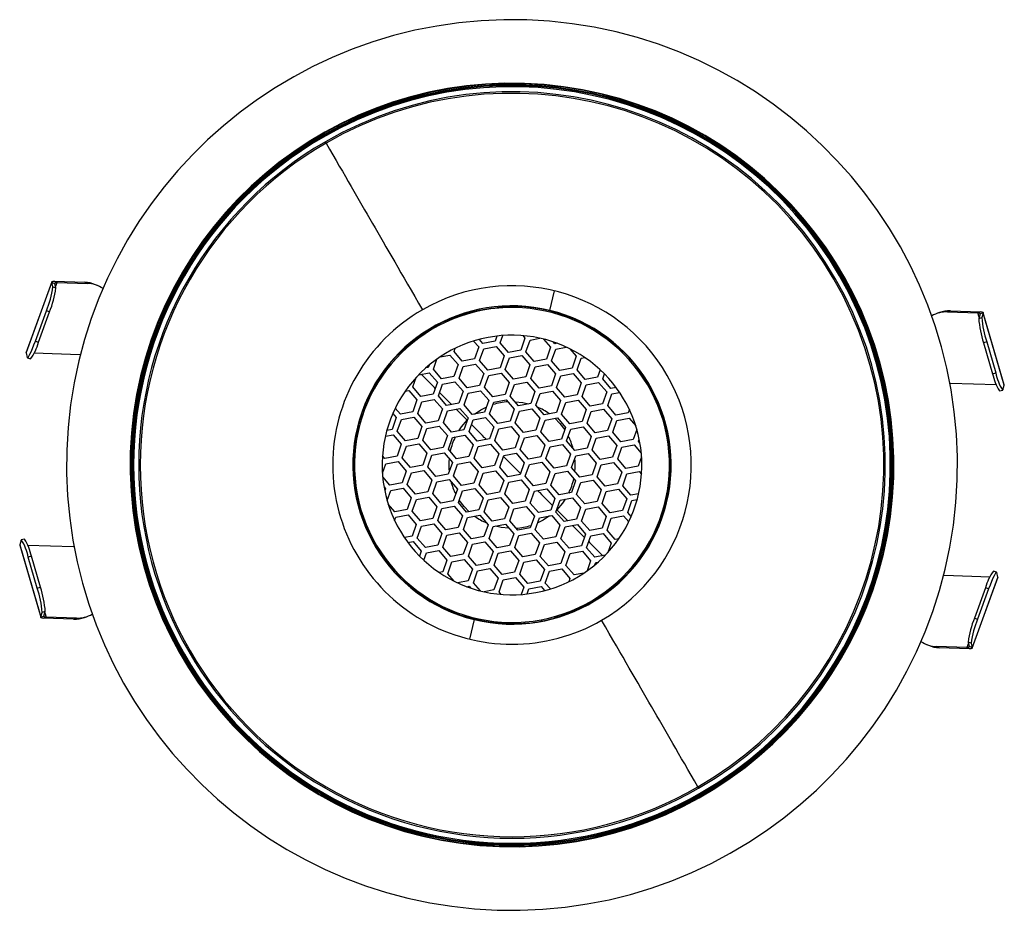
# Paper-space layout '_Inferior' of a CAD drawing. Header units: millimetres. Extents: x -45.3 to 45.3, y -41 to 41.
import ezdxf

# ---------------------------------------------------------------- set-up
doc = ezdxf.new("R2010")
doc.units = ezdxf.units.MM

psp = doc.layouts.new('_Inferior')

# ---------------------------------------------------------------- linework, layer by layer
at = {"color": 7, "linetype": 'Continuous', "lineweight": 25}
for p, q in [((1.155, 34.981), (1.16, 35.131)), ((-17.5, 30.311), (-17.413, 30.161)), ((-17.111, 29.637), (-17.18, 29.757)), ((-44.729, 10.315), (-42.357, 16.818)), ((-42.356, 16.853), (-44.727, 10.35)), ((-42.259, 16.398), (-42.357, 16.818)), ((-42.357, 16.818), (-42.075, 16.72)), ((-42.259, 16.398), (-41.977, 16.299)), ((-42.114, 16.915), (-41.864, 16.804)), ((-42.114, 16.915), (-39.333, 16.823)), ((-41.977, 16.299), (-42.075, 16.72)), ((-42.005, 16.418), (-41.864, 16.804)), ((-41.864, 16.804), (-39.083, 16.713)), ((-39.083, 16.713), (-39.333, 16.823)), ((-38.087, 16.491), (-38.337, 16.602)), ((3.476, 14.232), (3.915, 16.029)), ((-1.202, 14.555), (-1.186, 14.473)), ((-0.192, 14.599), (-0.178, 14.52)), ((-43.872, 11.408), (-42.855, 14.195)), ((-43.59, 11.309), (-42.573, 14.096)), ((-42.573, 14.096), (-42.855, 14.195)), ((-5.092, 13.599), (-5.107, 13.678)), ((-4.135, 13.92), (-4.149, 13.996)), ((-2.67, 14.247), (-2.678, 14.29)), ((39.349, 14.036), (39.092, 13.942)), ((40.358, 14.192), (40.1, 14.097)), ((40.1, 14.097), (42.881, 14.006)), ((40.358, 14.192), (43.138, 14.1)), ((43.138, 14.1), (42.881, 14.006)), ((42.996, 13.611), (42.881, 14.006)), ((43.087, 13.907), (42.961, 13.494)), ((43.374, 13.987), (43.087, 13.907)), ((43.374, 13.987), (43.248, 13.574)), ((45.312, 7.341), (43.374, 13.987)), ((45.313, 7.376), (43.376, 14.022)), ((42.961, 13.494), (43.248, 13.574)), ((-1.389, 11.869), (-1.551, 11.41)), ((-1.079, 11.244), (-0.841, 11.92)), ((0.985, 11.909), (1.191, 11.669)), ((-43.872, 11.408), (-43.59, 11.309)), ((-3.532, 11.416), (-3.065, 10.871)), ((-2.686, 11.197), (-3.003, 11.567)), ((-1.551, 11.41), (-2.686, 11.197)), ((-2.594, 10.705), (-1.459, 10.918)), ((-1.459, 10.918), (-0.707, 10.042)), ((-0.327, 10.367), (-1.079, 11.244)), ((1.191, 11.669), (0.808, 10.58)), ((1.279, 10.414), (1.662, 11.503)), ((1.662, 11.503), (2.563, 11.672)), ((2.904, 11.592), (3.549, 10.839)), ((3.929, 11.165), (3.782, 11.336)), ((4.15, 11.206), (3.929, 11.165)), ((43.699, 11.336), (43.411, 11.257)), ((43.411, 11.257), (44.241, 8.409)), ((43.699, 11.336), (44.529, 8.488)), ((-44.729, 10.315), (-44.63, 9.895)), ((-39.789, 10.154), (-43.999, 10.293)), ((-39.789, 10.154), (-39.724, 10.15)), ((-6.616, 9.952), (-5.715, 10.121)), ((-5.715, 10.121), (-4.963, 9.244)), ((-5.335, 10.446), (-5.23, 10.745)), ((-4.583, 9.57), (-5.335, 10.446)), ((-3.065, 10.871), (-3.449, 9.782)), ((-2.977, 9.616), (-2.594, 10.705)), ((-0.707, 10.042), (-1.09, 8.952)), ((0.808, 10.58), (-0.327, 10.367)), ((-0.235, 9.876), (0.9, 10.088)), ((0.9, 10.088), (1.651, 9.212)), ((2.031, 9.537), (1.279, 10.414)), ((3.549, 10.839), (3.166, 9.75)), ((3.637, 9.584), (4.021, 10.673)), ((4.021, 10.673), (4.995, 10.856)), ((5.311, 10.705), (5.907, 10.009)), ((5.907, 10.009), (5.524, 8.92)), ((-44.61, 9.864), (-44.328, 9.766)), ((-7.63, 9.197), (-7.705, 8.985)), ((-7.233, 8.819), (-6.904, 9.754)), ((-4.963, 9.244), (-5.346, 8.155)), ((-4.875, 7.989), (-4.491, 9.078)), ((-3.449, 9.782), (-4.583, 9.57)), ((-4.491, 9.078), (-3.356, 9.291)), ((-3.356, 9.291), (-2.605, 8.414)), ((-2.225, 8.74), (-2.977, 9.616)), ((-0.619, 8.786), (-0.235, 9.876)), ((1.651, 9.212), (1.268, 8.123)), ((3.166, 9.75), (2.031, 9.537)), ((2.123, 9.046), (3.258, 9.258)), ((3.258, 9.258), (4.01, 8.382)), ((4.389, 8.707), (3.637, 9.584)), ((5.996, 8.754), (6.379, 9.843)), ((6.379, 9.843), (6.69, 9.902)), ((-8.587, 8.311), (-7.612, 8.493)), ((-7.705, 8.985), (-7.926, 8.943)), ((-7.612, 8.493), (-6.861, 7.617)), ((-6.481, 7.942), (-7.233, 8.819)), ((-2.605, 8.414), (-2.988, 7.325)), ((-2.516, 7.159), (-2.133, 8.248)), ((-1.09, 8.952), (-2.225, 8.74)), ((-2.133, 8.248), (-0.998, 8.461)), ((-0.998, 8.461), (-0.246, 7.584)), ((0.133, 7.91), (-0.619, 8.786)), ((1.74, 7.957), (2.123, 9.046)), ((4.01, 8.382), (3.626, 7.293)), ((4.098, 7.127), (4.481, 8.216)), ((5.524, 8.92), (4.389, 8.707)), ((4.481, 8.216), (5.616, 8.429)), ((5.616, 8.429), (6.368, 7.552)), ((6.747, 7.878), (5.996, 8.754)), ((8.12, 8.767), (7.882, 8.09)), ((8.354, 7.924), (8.516, 8.384)), ((44.241, 8.409), (44.529, 8.488)), ((-9.131, 7.191), (-8.826, 8.056)), ((-6.861, 7.617), (-7.244, 6.527)), ((-6.772, 6.361), (-6.389, 7.451)), ((-5.346, 8.155), (-6.481, 7.942)), ((-6.389, 7.451), (-5.254, 7.663)), ((-5.254, 7.663), (-4.503, 6.787)), ((-4.123, 7.112), (-4.875, 7.989)), ((-2.988, 7.325), (-4.123, 7.112)), ((-0.246, 7.584), (-0.63, 6.495)), ((-0.158, 6.329), (0.225, 7.418)), ((1.268, 8.123), (0.133, 7.91)), ((0.225, 7.418), (1.36, 7.631)), ((1.36, 7.631), (2.112, 6.755)), ((2.491, 7.08), (1.74, 7.957)), ((3.626, 7.293), (2.491, 7.08)), ((6.368, 7.552), (5.985, 6.463)), ((6.456, 6.297), (6.839, 7.386)), ((7.882, 8.09), (6.747, 7.878)), ((6.839, 7.386), (7.974, 7.599)), ((7.974, 7.599), (8.726, 6.722)), ((9.106, 7.048), (8.354, 7.924)), ((40.307, 7.507), (40.372, 7.507)), ((44.582, 7.368), (40.372, 7.507)), ((45.186, 6.928), (45.312, 7.341)), ((-9.821, 6.807), (-9.51, 6.866)), ((-9.51, 6.866), (-8.759, 5.989)), ((-8.379, 6.315), (-9.131, 7.191)), ((-7.244, 6.527), (-8.379, 6.315)), ((-6.021, 5.485), (-6.772, 6.361)), ((-5.569, 5.569), (-6.665, 6.665)), ((-4.503, 6.787), (-4.886, 5.698)), ((-4.414, 5.532), (-4.031, 6.621)), ((-4.031, 6.621), (-2.896, 6.834)), ((-2.896, 6.834), (-2.144, 5.957)), ((-1.765, 6.282), (-2.516, 7.159)), ((-0.63, 6.495), (-1.765, 6.282)), ((2.112, 6.755), (1.728, 5.665)), ((2.2, 5.499), (2.583, 6.589)), ((2.583, 6.589), (3.718, 6.801)), ((3.718, 6.801), (4.47, 5.925)), ((4.85, 6.25), (4.098, 7.127)), ((5.985, 6.463), (4.85, 6.25)), ((8.726, 6.722), (8.343, 5.633)), ((8.814, 5.467), (9.198, 6.556)), ((9.584, 7.137), (9.106, 7.048)), ((9.198, 6.556), (9.903, 6.688)), ((44.877, 6.82), (45.165, 6.899)), ((-8.759, 5.989), (-9.142, 4.9)), ((-8.67, 4.734), (-8.287, 5.823)), ((-8.287, 5.823), (-7.152, 6.036)), ((-7.152, 6.036), (-6.4, 5.159)), ((-4.886, 5.698), (-6.021, 5.485)), ((-3.662, 4.655), (-4.414, 5.532)), ((-2.144, 5.957), (-2.528, 4.868)), ((-2.056, 4.702), (-1.673, 5.791)), ((-1.673, 5.791), (-0.538, 6.004)), ((-0.538, 6.004), (0.214, 5.127)), ((0.594, 5.453), (-0.158, 6.329)), ((1.728, 5.665), (0.594, 5.453)), ((2.952, 4.623), (2.2, 5.499)), ((4.47, 5.925), (4.087, 4.835)), ((4.558, 4.67), (4.942, 5.759)), ((4.942, 5.759), (6.077, 5.971)), ((6.077, 5.971), (6.828, 5.095)), ((7.208, 5.42), (6.456, 6.297)), ((8.343, 5.633), (7.208, 5.42)), ((9.566, 4.591), (8.814, 5.467)), ((-10.973, 4.732), (-10.656, 4.362)), ((-10.277, 4.687), (-10.744, 5.232)), ((-9.142, 4.9), (-10.277, 4.687)), ((-7.919, 3.857), (-8.67, 4.734)), ((-6.4, 5.159), (-6.784, 4.07)), ((-6.312, 3.904), (-5.929, 4.993)), ((-5.929, 4.993), (-4.794, 5.206)), ((-4.12, 4.12), (-5.141, 5.141)), ((-4.794, 5.206), (-4.042, 4.33)), ((-2.528, 4.868), (-3.662, 4.655)), ((-1.304, 3.825), (-2.056, 4.702)), ((0.214, 5.127), (-0.169, 4.038)), ((0.302, 3.872), (0.686, 4.961)), ((0.686, 4.961), (1.821, 5.174)), ((1.821, 5.174), (2.572, 4.297)), ((4.087, 4.835), (2.952, 4.623)), ((5.31, 3.793), (4.558, 4.67)), ((6.828, 5.095), (6.445, 4.006)), ((6.917, 3.84), (7.3, 4.929)), ((7.3, 4.929), (8.435, 5.142)), ((8.435, 5.142), (9.187, 4.265)), ((10.701, 4.803), (9.566, 4.591)), ((10.806, 5.102), (10.701, 4.803)), ((-10.656, 4.362), (-11.04, 3.273)), ((-10.568, 3.107), (-10.185, 4.196)), ((-10.185, 4.196), (-9.05, 4.409)), ((-9.05, 4.409), (-8.298, 3.532)), ((-6.784, 4.07), (-7.919, 3.857)), ((-5.56, 3.028), (-6.312, 3.904)), ((-4.042, 4.33), (-4.425, 3.24)), ((-3.954, 3.074), (-3.57, 4.164)), ((-3.57, 4.164), (-2.435, 4.376)), ((-2.435, 4.376), (-1.684, 3.5)), ((-0.169, 4.038), (-1.304, 3.825)), ((1.054, 2.995), (0.302, 3.872)), ((2.572, 4.297), (2.189, 3.208)), ((2.661, 3.042), (3.044, 4.131)), ((3.044, 4.131), (4.179, 4.344)), ((4.179, 4.344), (4.931, 3.467)), ((6.445, 4.006), (5.31, 3.793)), ((7.668, 2.963), (6.917, 3.84)), ((9.187, 4.265), (8.803, 3.176)), ((9.275, 3.01), (9.658, 4.099)), ((9.658, 4.099), (10.793, 4.312)), ((10.793, 4.312), (11.39, 3.616)), ((-11.653, 2.649), (-10.948, 2.781)), ((-11.04, 3.273), (-11.518, 3.183)), ((-10.948, 2.781), (-10.196, 1.905)), ((-9.816, 2.23), (-10.568, 3.107)), ((-8.298, 3.532), (-8.681, 2.443)), ((-8.21, 2.277), (-7.826, 3.366)), ((-7.826, 3.366), (-6.691, 3.579)), ((-6.691, 3.579), (-5.94, 2.702)), ((-4.425, 3.24), (-5.56, 3.028)), ((-5.468, 2.536), (-4.333, 2.749)), ((-4.333, 2.749), (-3.582, 1.872)), ((-3.202, 2.198), (-3.954, 3.074)), ((-1.684, 3.5), (-2.067, 2.411)), ((-1.595, 2.245), (-1.212, 3.334)), ((-1.212, 3.334), (-0.077, 3.546)), ((-0.077, 3.546), (0.674, 2.67)), ((2.189, 3.208), (1.054, 2.995)), ((3.412, 2.166), (2.661, 3.042)), ((4.931, 3.467), (4.547, 2.378)), ((5.019, 2.212), (5.402, 3.302)), ((5.402, 3.302), (6.537, 3.514)), ((6.537, 3.514), (7.289, 2.638)), ((8.803, 3.176), (7.668, 2.963)), ((10.027, 2.133), (9.275, 3.01)), ((11.491, 3.281), (11.162, 2.346)), ((-10.196, 1.905), (-10.579, 0.815)), ((-8.681, 2.443), (-9.816, 2.23)), ((-9.724, 1.739), (-8.589, 1.951)), ((-8.589, 1.951), (-7.838, 1.075)), ((-7.458, 1.4), (-8.21, 2.277)), ((-5.94, 2.702), (-6.323, 1.613)), ((-5.851, 1.447), (-5.468, 2.536)), ((-3.582, 1.872), (-3.965, 0.783)), ((-2.067, 2.411), (-3.202, 2.198)), ((-3.11, 1.706), (-1.975, 1.919)), ((-1.975, 1.919), (-1.223, 1.043)), ((-0.844, 1.368), (-1.595, 2.245)), ((0.674, 2.67), (0.291, 1.581)), ((0.763, 1.415), (1.146, 2.504)), ((1.146, 2.504), (2.281, 2.717)), ((2.281, 2.717), (3.033, 1.84)), ((3.033, 1.84), (2.649, 0.751)), ((4.547, 2.378), (3.412, 2.166)), ((3.504, 1.674), (4.639, 1.887)), ((4.639, 1.887), (5.391, 1.01)), ((5.771, 1.336), (5.019, 2.212)), ((7.289, 2.638), (6.905, 1.548)), ((7.377, 1.382), (7.76, 2.472)), ((7.76, 2.472), (8.895, 2.684)), ((8.895, 2.684), (9.647, 1.808)), ((11.162, 2.346), (10.027, 2.133)), ((10.119, 1.642), (11.254, 1.855)), ((11.254, 1.855), (11.899, 1.102)), ((11.633, 2.18), (11.708, 2.393)), ((11.78, 2.009), (11.633, 2.18)), ((-10.108, 0.649), (-9.724, 1.739)), ((-7.838, 1.075), (-8.221, -0.014)), ((-7.749, -0.18), (-7.366, 0.909)), ((-6.323, 1.613), (-7.458, 1.4)), ((-7.366, 0.909), (-6.231, 1.121)), ((-6.231, 1.121), (-5.479, 0.245)), ((-5.1, 0.57), (-5.851, 1.447)), ((-3.493, 0.617), (-3.11, 1.706)), ((-1.223, 1.043), (-1.607, -0.047)), ((0.291, 1.581), (-0.844, 1.368)), ((-0.752, 0.877), (0.383, 1.089)), ((0.383, 1.089), (1.135, 0.213)), ((1.515, 0.538), (0.763, 1.415)), ((3.121, 0.585), (3.504, 1.674)), ((5.391, 1.01), (5.008, -0.079)), ((6.905, 1.548), (5.771, 1.336)), ((5.863, 0.844), (6.998, 1.057)), ((6.998, 1.057), (7.749, 0.18)), ((8.129, 0.506), (7.377, 1.382)), ((9.647, 1.808), (9.264, 0.719)), ((9.735, 0.553), (10.119, 1.642)), ((-11.926, -0.753), (-11.622, 0.111)), ((-11.714, 0.603), (-11.92, 0.843)), ((-10.579, 0.815), (-11.714, 0.603)), ((-11.622, 0.111), (-10.487, 0.324)), ((-10.487, 0.324), (-9.735, -0.553)), ((-9.356, -0.227), (-10.108, 0.649)), ((-5.479, 0.245), (-5.863, -0.844)), ((-5.391, -1.01), (-5.008, 0.079)), ((-3.965, 0.783), (-5.1, 0.57)), ((-5.008, 0.079), (-3.873, 0.292)), ((-3.873, 0.292), (-3.121, -0.585)), ((-2.742, -0.259), (-3.493, 0.617)), ((-1.135, -0.213), (-0.752, 0.877)), ((-0.784, 0.784), (0.784, -0.784)), ((1.135, 0.213), (0.752, -0.877)), ((1.223, -1.043), (1.607, 0.047)), ((2.649, 0.751), (1.515, 0.538)), ((1.607, 0.047), (2.742, 0.259)), ((2.742, 0.259), (3.493, -0.617)), ((3.873, -0.292), (3.121, 0.585)), ((5.479, -0.245), (5.863, 0.844)), ((7.749, 0.18), (7.366, -0.909)), ((7.838, -1.075), (8.221, 0.014)), ((9.264, 0.719), (8.129, 0.506)), ((8.221, 0.014), (9.356, 0.227)), ((9.356, 0.227), (10.108, -0.649)), ((10.487, -0.324), (9.735, 0.553)), ((11.926, 0.753), (11.622, -0.111)), ((-9.735, -0.553), (-10.119, -1.642)), ((-9.647, -1.808), (-9.264, -0.719)), ((-8.221, -0.014), (-9.356, -0.227)), ((-9.264, -0.719), (-8.129, -0.506)), ((-8.129, -0.506), (-7.377, -1.382)), ((-6.998, -1.057), (-7.749, -0.18)), ((-5.863, -0.844), (-6.998, -1.057)), ((-3.121, -0.585), (-3.504, -1.674)), ((-3.033, -1.84), (-2.649, -0.751)), ((-1.607, -0.047), (-2.742, -0.259)), ((-2.649, -0.751), (-1.515, -0.538)), ((-1.515, -0.538), (-0.763, -1.415)), ((-0.383, -1.089), (-1.135, -0.213)), ((0.752, -0.877), (-0.383, -1.089)), ((3.493, -0.617), (3.11, -1.706)), ((3.582, -1.872), (3.965, -0.783)), ((5.008, -0.079), (3.873, -0.292)), ((3.965, -0.783), (5.1, -0.57)), ((5.1, -0.57), (5.851, -1.447)), ((6.231, -1.121), (5.479, -0.245)), ((10.108, -0.649), (9.724, -1.739)), ((10.196, -1.905), (10.579, -0.815)), ((11.622, -0.111), (10.487, -0.324)), ((10.579, -0.815), (11.714, -0.603)), ((11.714, -0.603), (11.92, -0.843)), ((-11.254, -1.855), (-11.899, -1.102)), ((-10.119, -1.642), (-11.254, -1.855)), ((-8.895, -2.684), (-9.647, -1.808)), ((-7.377, -1.382), (-7.76, -2.472)), ((-7.289, -2.638), (-6.905, -1.548)), ((-6.905, -1.548), (-5.771, -1.336)), ((-5.771, -1.336), (-5.019, -2.212)), ((-4.639, -1.887), (-5.391, -1.01)), ((-3.504, -1.674), (-4.639, -1.887)), ((-0.763, -1.415), (-1.146, -2.504)), ((-0.674, -2.67), (-0.291, -1.581)), ((-0.291, -1.581), (0.844, -1.368)), ((0.844, -1.368), (1.595, -2.245)), ((1.975, -1.919), (1.223, -1.043)), ((3.11, -1.706), (1.975, -1.919)), ((5.851, -1.447), (5.468, -2.536)), ((5.94, -2.702), (6.323, -1.613)), ((7.366, -0.909), (6.231, -1.121)), ((6.323, -1.613), (7.458, -1.4)), ((7.458, -1.4), (8.21, -2.277)), ((8.589, -1.951), (7.838, -1.075)), ((9.724, -1.739), (8.589, -1.951)), ((-11.78, -2.009), (-11.633, -2.18)), ((-11.633, -2.18), (-11.708, -2.393)), ((-11.491, -3.281), (-11.162, -2.346)), ((-11.162, -2.346), (-10.027, -2.133)), ((-10.027, -2.133), (-9.275, -3.01)), ((-7.76, -2.472), (-8.895, -2.684)), ((-6.537, -3.514), (-7.289, -2.638)), ((-5.019, -2.212), (-5.402, -3.302)), ((-4.931, -3.467), (-4.547, -2.378)), ((-4.547, -2.378), (-3.412, -2.166)), ((-3.412, -2.166), (-2.661, -3.042)), ((-2.281, -2.717), (-3.033, -1.84)), ((-1.146, -2.504), (-2.281, -2.717)), ((0.077, -3.546), (-0.674, -2.67)), ((1.595, -2.245), (1.212, -3.334)), ((1.684, -3.5), (2.067, -2.411)), ((2.067, -2.411), (3.202, -2.198)), ((3.202, -2.198), (3.954, -3.074)), ((4.333, -2.749), (3.582, -1.872)), ((5.468, -2.536), (4.333, -2.749)), ((6.691, -3.579), (5.94, -2.702)), ((8.21, -2.277), (7.826, -3.366)), ((8.298, -3.532), (8.681, -2.443)), ((8.681, -2.443), (9.816, -2.23)), ((9.816, -2.23), (10.568, -3.107)), ((10.948, -2.781), (10.196, -1.905)), ((11.653, -2.649), (10.948, -2.781)), ((14.323, -2.39), (14.399, -2.416)), ((-10.793, -4.312), (-11.39, -3.616)), ((-9.275, -3.01), (-9.658, -4.099)), ((-9.187, -4.265), (-8.803, -3.176)), ((-8.803, -3.176), (-7.668, -2.963)), ((-7.668, -2.963), (-6.917, -3.84)), ((-5.402, -3.302), (-6.537, -3.514)), ((-4.179, -4.344), (-4.931, -3.467)), ((-2.661, -3.042), (-3.044, -4.131)), ((-2.572, -4.297), (-2.189, -3.208)), ((-2.189, -3.208), (-1.054, -2.995)), ((-1.054, -2.995), (-0.302, -3.872)), ((1.212, -3.334), (0.077, -3.546)), ((2.435, -4.376), (1.684, -3.5)), ((3.954, -3.074), (3.57, -4.164)), ((4.042, -4.33), (4.425, -3.24)), ((4.425, -3.24), (5.56, -3.028)), ((5.56, -3.028), (6.312, -3.904)), ((7.826, -3.366), (6.691, -3.579)), ((9.05, -4.409), (8.298, -3.532)), ((10.568, -3.107), (10.185, -4.196)), ((10.656, -4.362), (11.04, -3.273)), ((11.04, -3.273), (11.518, -3.183)), ((14.123, -3.379), (14.205, -3.408)), ((-9.658, -4.099), (-10.793, -4.312)), ((-8.435, -5.142), (-9.187, -4.265)), ((-6.917, -3.84), (-7.3, -4.929)), ((-6.828, -5.095), (-6.445, -4.006)), ((-6.445, -4.006), (-5.31, -3.793)), ((-5.31, -3.793), (-4.558, -4.67)), ((-3.044, -4.131), (-4.179, -4.344)), ((-1.821, -5.174), (-2.572, -4.297)), ((-0.302, -3.872), (-0.686, -4.961)), ((-0.214, -5.127), (0.169, -4.038)), ((0.169, -4.038), (1.304, -3.825)), ((1.304, -3.825), (2.056, -4.702)), ((3.57, -4.164), (2.435, -4.376)), ((4.794, -5.206), (4.042, -4.33)), ((4.12, -4.12), (5.141, -5.141)), ((6.312, -3.904), (5.929, -4.993)), ((6.4, -5.159), (6.784, -4.07)), ((6.784, -4.07), (7.919, -3.857)), ((7.919, -3.857), (8.67, -4.734)), ((10.185, -4.196), (9.05, -4.409)), ((10.973, -4.732), (10.656, -4.362)), ((-10.806, -5.102), (-10.701, -4.803)), ((-10.701, -4.803), (-9.566, -4.591)), ((-9.566, -4.591), (-8.814, -5.467)), ((-7.3, -4.929), (-8.435, -5.142)), ((-8.343, -5.633), (-7.208, -5.42)), ((-7.208, -5.42), (-6.456, -6.297)), ((-6.077, -5.971), (-6.828, -5.095)), ((-4.558, -4.67), (-4.942, -5.759)), ((-4.47, -5.925), (-4.087, -4.835)), ((-4.087, -4.835), (-2.952, -4.623)), ((-2.952, -4.623), (-2.2, -5.499)), ((-0.686, -4.961), (-1.821, -5.174)), ((0.538, -6.004), (-0.214, -5.127)), ((2.056, -4.702), (1.673, -5.791)), ((2.144, -5.957), (2.528, -4.868)), ((2.528, -4.868), (3.662, -4.655)), ((3.662, -4.655), (4.414, -5.532)), ((5.929, -4.993), (4.794, -5.206)), ((7.152, -6.036), (6.4, -5.159)), ((8.67, -4.734), (8.287, -5.823)), ((8.759, -5.989), (9.142, -4.9)), ((9.142, -4.9), (10.277, -4.687)), ((10.277, -4.687), (10.744, -5.232)), ((-8.814, -5.467), (-9.198, -6.556)), ((-8.726, -6.722), (-8.343, -5.633)), ((-6.456, -6.297), (-6.839, -7.386)), ((-4.942, -5.759), (-6.077, -5.971)), ((-5.985, -6.463), (-4.85, -6.25)), ((-4.85, -6.25), (-4.098, -7.127)), ((-3.718, -6.801), (-4.47, -5.925)), ((-2.2, -5.499), (-2.583, -6.589)), ((-2.112, -6.755), (-1.728, -5.665)), ((-1.728, -5.665), (-0.594, -5.453)), ((-0.594, -5.453), (0.158, -6.329)), ((0.158, -6.329), (-0.225, -7.418)), ((1.673, -5.791), (0.538, -6.004)), ((0.63, -6.495), (1.765, -6.282)), ((1.765, -6.282), (2.516, -7.159)), ((2.896, -6.834), (2.144, -5.957)), ((4.414, -5.532), (4.031, -6.621)), ((4.503, -6.787), (4.886, -5.698)), ((4.886, -5.698), (6.021, -5.485)), ((5.569, -5.569), (6.665, -6.665)), ((6.021, -5.485), (6.772, -6.361)), ((8.287, -5.823), (7.152, -6.036)), ((7.244, -6.527), (8.379, -6.315)), ((8.379, -6.315), (9.131, -7.191)), ((9.51, -6.866), (8.759, -5.989)), ((13.199, -6.235), (13.127, -6.209)), ((-45.186, -6.928), (-45.312, -7.341)), ((-44.877, -6.82), (-45.165, -6.899)), ((-9.198, -6.556), (-9.903, -6.688)), ((-9.584, -7.137), (-9.106, -7.048)), ((-9.106, -7.048), (-8.354, -7.924)), ((-7.974, -7.599), (-8.726, -6.722)), ((-6.368, -7.552), (-5.985, -6.463)), ((-4.098, -7.127), (-4.481, -8.216)), ((-2.583, -6.589), (-3.718, -6.801)), ((-3.626, -7.293), (-2.491, -7.08)), ((-2.491, -7.08), (-1.74, -7.957)), ((-1.36, -7.631), (-2.112, -6.755)), ((0.246, -7.584), (0.63, -6.495)), ((2.516, -7.159), (2.133, -8.248)), ((4.031, -6.621), (2.896, -6.834)), ((2.988, -7.325), (4.123, -7.112)), ((4.123, -7.112), (4.875, -7.989)), ((5.254, -7.663), (4.503, -6.787)), ((6.772, -6.361), (6.389, -7.451)), ((6.861, -7.617), (7.244, -6.527)), ((9.131, -7.191), (8.826, -8.056)), ((9.821, -6.807), (9.51, -6.866)), ((12.739, -7.133), (12.664, -7.106)), ((-45.313, -7.376), (-43.376, -14.022)), ((-45.312, -7.341), (-43.374, -13.987)), ((-44.582, -7.368), (-40.372, -7.507)), ((-40.307, -7.507), (-40.372, -7.507)), ((-12.547, -7.466), (-12.486, -7.414)), ((-8.354, -7.924), (-8.516, -8.384)), ((-8.12, -8.767), (-7.882, -8.09)), ((-6.839, -7.386), (-7.974, -7.599)), ((-7.882, -8.09), (-6.747, -7.878)), ((-6.747, -7.878), (-5.996, -8.754)), ((-5.616, -8.429), (-6.368, -7.552)), ((-4.01, -8.382), (-3.626, -7.293)), ((-1.74, -7.957), (-2.123, -9.046)), ((-1.651, -9.212), (-1.268, -8.123)), ((-0.225, -7.418), (-1.36, -7.631)), ((-1.268, -8.123), (-0.133, -7.91)), ((-0.133, -7.91), (0.619, -8.786)), ((0.998, -8.461), (0.246, -7.584)), ((2.605, -8.414), (2.988, -7.325)), ((4.875, -7.989), (4.491, -9.078)), ((4.963, -9.244), (5.346, -8.155)), ((6.389, -7.451), (5.254, -7.663)), ((5.346, -8.155), (6.481, -7.942)), ((6.481, -7.942), (7.233, -8.819)), ((7.612, -8.493), (6.861, -7.617)), ((-44.241, -8.409), (-44.529, -8.488)), ((-43.699, -11.336), (-44.529, -8.488)), ((-43.411, -11.257), (-44.241, -8.409)), ((-12.006, -8.319), (-11.941, -8.264)), ((-5.996, -8.754), (-6.379, -9.843)), ((-5.907, -10.009), (-5.524, -8.92)), ((-4.481, -8.216), (-5.616, -8.429)), ((-5.524, -8.92), (-4.389, -8.707)), ((-4.389, -8.707), (-3.637, -9.584)), ((-3.258, -9.258), (-4.01, -8.382)), ((-2.123, -9.046), (-3.258, -9.258)), ((0.619, -8.786), (0.235, -9.876)), ((0.707, -10.042), (1.09, -8.952)), ((2.133, -8.248), (0.998, -8.461)), ((1.09, -8.952), (2.225, -8.74)), ((2.225, -8.74), (2.977, -9.616)), ((3.356, -9.291), (2.605, -8.414)), ((7.233, -8.819), (6.904, -9.754)), ((8.587, -8.311), (7.612, -8.493)), ((7.63, -9.197), (7.705, -8.985)), ((7.705, -8.985), (7.926, -8.943)), ((-6.379, -9.843), (-6.69, -9.902)), ((-3.637, -9.584), (-4.021, -10.673)), ((-3.549, -10.839), (-3.166, -9.75)), ((-3.166, -9.75), (-2.031, -9.537)), ((-2.031, -9.537), (-1.279, -10.414)), ((-0.9, -10.088), (-1.651, -9.212)), ((0.235, -9.876), (-0.9, -10.088)), ((2.977, -9.616), (2.594, -10.705)), ((3.065, -10.871), (3.449, -9.782)), ((4.491, -9.078), (3.356, -9.291)), ((3.449, -9.782), (4.583, -9.57)), ((4.583, -9.57), (5.335, -10.446)), ((5.715, -10.121), (4.963, -9.244)), ((6.616, -9.952), (5.715, -10.121)), ((44.61, -9.864), (44.328, -9.766)), ((44.729, -10.315), (44.63, -9.895)), ((-9.988, -10.541), (-10.075, -10.616)), ((-5.311, -10.705), (-5.907, -10.009)), ((-4.021, -10.673), (-4.995, -10.856)), ((-2.904, -11.592), (-3.549, -10.839)), ((-1.279, -10.414), (-1.662, -11.503)), ((-1.191, -11.669), (-0.808, -10.58)), ((-0.808, -10.58), (0.327, -10.367)), ((0.327, -10.367), (1.079, -11.244)), ((1.459, -10.918), (0.707, -10.042)), ((2.594, -10.705), (1.459, -10.918)), ((3.532, -11.416), (3.065, -10.871)), ((5.335, -10.446), (5.23, -10.745)), ((39.789, -10.154), (39.724, -10.15)), ((39.789, -10.154), (43.999, -10.293)), ((42.356, -16.853), (44.727, -10.35)), ((44.729, -10.315), (42.357, -16.818)), ((-43.699, -11.336), (-43.411, -11.257)), ((-9.231, -11.21), (-9.292, -11.261)), ((-4.15, -11.206), (-3.929, -11.165)), ((-3.929, -11.165), (-3.782, -11.336)), ((-1.662, -11.503), (-2.563, -11.672)), ((-0.985, -11.909), (-1.191, -11.669)), ((1.079, -11.244), (0.841, -11.92)), ((1.389, -11.869), (1.551, -11.41)), ((1.551, -11.41), (2.686, -11.197)), ((2.686, -11.197), (3.003, -11.567)), ((43.59, -11.309), (42.573, -14.096)), ((43.872, -11.408), (42.855, -14.195)), ((43.872, -11.408), (43.59, -11.309)), ((-43.374, -13.987), (-43.248, -13.574)), ((-42.961, -13.494), (-43.248, -13.574)), ((-43.087, -13.907), (-42.961, -13.494)), ((-43.374, -13.987), (-43.087, -13.907)), ((-43.138, -14.1), (-42.881, -14.006)), ((-40.358, -14.192), (-43.138, -14.1)), ((-42.996, -13.611), (-42.881, -14.006)), ((-40.1, -14.097), (-42.881, -14.006)), ((-40.358, -14.192), (-40.1, -14.097)), ((-39.349, -14.036), (-39.092, -13.942)), ((-3.476, -14.232), (-3.915, -16.029)), ((2.67, -14.247), (2.694, -14.376)), ((42.573, -14.096), (42.855, -14.195)), ((42.259, -16.398), (41.977, -16.299)), ((41.977, -16.299), (42.075, -16.72)), ((38.087, -16.491), (38.337, -16.602)), ((41.864, -16.804), (39.083, -16.713)), ((39.083, -16.713), (39.333, -16.823)), ((42.114, -16.915), (39.333, -16.823)), ((42.005, -16.418), (41.864, -16.804)), ((42.114, -16.915), (41.864, -16.804)), ((42.357, -16.818), (42.075, -16.72)), ((42.259, -16.398), (42.357, -16.818)), ((17.111, -29.637), (17.18, -29.757)), ((17.5, -30.311), (17.413, -30.161)), ((-1.155, -34.981), (-1.16, -35.131))]:
    psp.add_line(p, q, dxfattribs=at)
at = {"color": 7, "linetype": 'Continuous', "lineweight": 25, "flags": 128}
for points in [[(-42.357, 16.818), (-42.359, 16.842), (-42.351, 16.863), (-42.334, 16.881), (-42.308, 16.895), (-42.272, 16.905), (-42.228, 16.912), (-42.175, 16.916), (-42.114, 16.915)], [(-42.075, 16.72), (-42.076, 16.741), (-42.07, 16.759), (-42.055, 16.774), (-42.032, 16.787), (-42.001, 16.796), (-41.963, 16.802), (-41.917, 16.805), (-41.864, 16.804)], [(42.881, 14.006), (42.934, 14.002), (42.98, 13.997), (43.018, 13.988), (43.048, 13.977), (43.07, 13.963), (43.084, 13.947), (43.089, 13.928), (43.087, 13.907)], [(43.138, 14.1), (43.199, 14.096), (43.252, 14.089), (43.296, 14.08), (43.33, 14.067), (43.355, 14.051), (43.371, 14.032), (43.378, 14.011), (43.374, 13.987)], [(-44.63, 9.895), (-44.601, 9.863), (-44.548, 9.904), (-44.471, 10.016), (-44.374, 10.195), (-44.262, 10.434), (-44.137, 10.723), (-44.005, 11.052), (-43.872, 11.408)], [(-44.727, 10.35), (-44.73, 10.339), (-44.729, 10.315)], [(45.312, 7.341), (45.315, 7.365), (45.313, 7.376)], [(0.278, 5.821), (0.99, 5.742), (1.518, 5.626)], [(-3.452, 4.694), (-2.856, 5.079), (-2.367, 5.325)], [(-4.902, 3.151), (-4.643, 3.521), (-4.12, 4.12)], [(3.935, 4.298), (4.392, 3.83), (4.848, 3.233)], [(-3.935, -4.298), (-4.392, -3.83), (-4.848, -3.233)], [(4.902, -3.151), (4.643, -3.521), (4.12, -4.12)], [(3.452, -4.694), (2.856, -5.079), (2.367, -5.325)], [(-0.278, -5.821), (-0.99, -5.742), (-1.518, -5.626)], [(-45.312, -7.341), (-45.315, -7.365), (-45.313, -7.376)], [(44.63, -9.895), (44.601, -9.863), (44.548, -9.904), (44.471, -10.016), (44.374, -10.195), (44.262, -10.434), (44.137, -10.723), (44.005, -11.052), (43.872, -11.408)], [(44.727, -10.35), (44.73, -10.339), (44.729, -10.315)], [(-43.138, -14.1), (-43.199, -14.096), (-43.252, -14.089), (-43.296, -14.08), (-43.33, -14.067), (-43.355, -14.051), (-43.371, -14.032), (-43.378, -14.011), (-43.374, -13.987)], [(-42.881, -14.006), (-42.934, -14.002), (-42.98, -13.997), (-43.018, -13.988), (-43.048, -13.977), (-43.07, -13.963), (-43.084, -13.947), (-43.089, -13.928), (-43.087, -13.907)], [(3.887, -14.1), (3.899, -14.082), (3.908, -14.067)], [(1.482, -14.551), (1.464, -14.538), (1.451, -14.528)], [(42.075, -16.72), (42.076, -16.741), (42.07, -16.759), (42.055, -16.774), (42.032, -16.787), (42.001, -16.796), (41.963, -16.802), (41.917, -16.805), (41.864, -16.804)], [(42.357, -16.818), (42.359, -16.842), (42.351, -16.863), (42.334, -16.881), (42.308, -16.895), (42.272, -16.905), (42.228, -16.912), (42.175, -16.916), (42.114, -16.915)]]:
    psp.add_lwpolyline(points, dxfattribs=at)
at = {"color": 7, "linetype": 'Continuous', "lineweight": 25}
for centre, radius, start, end in [((0, 0), 41, 88.10849, 268.10849), ((0, 0), 41, 268.10849, 88.10849), ((0, 0), 35.15, 88.10849, 268.10849), ((0, 0), 35.1, 88.10849, 268.10849), ((0, 0), 35, 300, 120), ((0, 0), 34.926, 300, 120), ((0, 0), 34.826, 300, 120), ((0, 0), 35.15, 268.10849, 88.10849), ((0, 0), 35.1, 268.10849, 88.10849), ((0, 0), 34.361, 300, 120), ((0, 0), 34.222, 300, 120), ((0, 0), 35, 120, 300), ((0, 0), 34.926, 120, 300), ((0, 0), 34.826, 120, 300), ((0, 0), 34.361, 120, 300), ((0, 0), 34.222, 120, 300), ((-50.606, 17.476), 8.416, 337.05131, 352.63623), ((-39.397, 14.187), 2.637, 66.29005, 88.60792), ((-39.141, 14.114), 2.599, 54.88472, 88.71035), ((0, 0), 16.5, 300, 120), ((-50.324, 17.378), 8.416, 337.05131, 352.63623), ((0, 0), 14.65, 76.2755, 256.2755), ((0, 0), 14.6, 45.52542, 94.71656), ((0, 0), 14.521, 90.70056, 94.68497), ((0, 0), 16.5, 120, 300), ((0, 0), 14.495, 100.61394, 280.61394), ((0, 0), 14.6, 106.53033, 155.70247), ((0, 0), 14.521, 106.54291, 110.52733), ((0, 0), 14.539, 94.69224, 106.53564), ((0, 0), 14.65, 256.2755, 76.2755), ((0, 0), 14.495, 280.61394, 100.61394), ((39.985, 11.509), 2.591, 87.45595, 121.38293), ((40.248, 11.557), 2.637, 87.60905, 109.92693), ((51.361, 14.02), 8.416, 183.58074, 199.16566), ((51.648, 14.099), 8.416, 183.58074, 199.16566), ((0, 0), 11.95, 280.61394, 100.61394), ((-47.383, 12.176), 3.891, 321.72457, 347.13577), ((0, 0), 11.95, 100.61394, 280.61394), ((0, 0), 14.626, 35.81423, 45.41365), ((0, 0), 14.6, 346.53033, 35.70247), ((48.471, 9.18), 4.3, 190.33473, 213.29239), ((48.759, 9.26), 4.3, 190.33473, 213.29239), ((45.146, 6.935), 0.04, 297.66739, 350.8729), ((0, 0), 14.626, 155.81423, 165.41365), ((0, 0), 5.827, 93.69846, 107.52942), ((0, 0), 5.827, 53.96301, 66.33014), ((0, 0), 14.6, 165.52542, 214.71656), ((0, 0), 5.827, 153.69846, 167.52942), ((0, 0), 5.827, 14.89774, 27.26487), ((0, 0), 5.827, 173.96301, 186.33014), ((0, 0), 5.827, 353.96301, 6.33014), ((0, 0), 5.827, 194.89774, 207.26487), ((0, 0), 5.827, 333.69846, 347.52942), ((0, 0), 14.521, 346.54291, 350.52733), ((0, 0), 14.539, 334.69224, 346.53564), ((0, 0), 5.827, 233.96301, 246.33014), ((0, 0), 5.827, 273.69846, 287.52942), ((0, 0), 14.6, 285.52542, 334.71656), ((0, 0), 14.521, 330.70056, 334.68497), ((-45.146, -6.935), 0.04, 117.66739, 170.8729), ((-48.759, -9.26), 4.3, 10.33473, 33.29239), ((-48.471, -9.18), 4.3, 10.33473, 33.29239), ((0, 0), 14.521, 210.70056, 214.68497), ((0, 0), 14.539, 214.69224, 226.53564), ((47.383, -12.176), 3.891, 141.72457, 167.13577), ((0, 0), 14.6, 226.53033, 275.70247), ((0, 0), 14.521, 226.54291, 230.52733), ((-51.648, -14.099), 8.416, 3.58074, 19.16566), ((-51.361, -14.02), 8.416, 3.58074, 19.16566), ((-40.248, -11.557), 2.637, 267.60905, 289.92693), ((-39.985, -11.509), 2.591, 267.45595, 301.38293), ((0, 0), 14.626, 275.81423, 285.41365), ((50.324, -17.378), 8.416, 157.05131, 172.63623), ((50.606, -17.476), 8.416, 157.05131, 172.63623), ((39.141, -14.114), 2.599, 234.88472, 268.71035), ((39.397, -14.187), 2.637, 246.29005, 268.60792)]:
    psp.add_arc(centre, radius, start, end, dxfattribs=at)
for points in [[(-17.111, 29.637), (-13.637, 23.62), (-12.164, 21.069), (-8.25, 14.289)], [(17.111, -29.637), (13.637, -23.62), (12.164, -21.069), (8.25, -14.289)]]:
    psp.add_open_spline(points, degree=3, dxfattribs=at)
for points, knots in [([(-7.058, 7.058), (-7.102, 7.102), (-7.535, 7.535), (-7.967, 7.967), (-8.354, 8.354)], [0, 0, 0, 0, 0.1024374, 1, 1, 1, 1]), ([(-2.356, 2.356), (-2.42, 2.42), (-2.698, 2.698), (-3.149, 3.149), (-3.544, 3.544), (-3.721, 3.721), (-3.725, 3.725)], [0, 0, 0, 0, 0.136263, 0.594211, 0.992312, 1, 1, 1, 1]), ([(2.356, -2.356), (2.42, -2.42), (2.698, -2.698), (3.149, -3.149), (3.544, -3.544), (3.721, -3.721), (3.725, -3.725)], [0, 0, 0, 0, 0.136263, 0.594211, 0.992312, 1, 1, 1, 1]), ([(7.058, -7.058), (7.102, -7.102), (7.535, -7.535), (7.967, -7.967), (8.354, -8.354)], [0, 0, 0, 0, 0.102437, 1, 1, 1, 1])]:
    psp.add_open_spline(points, degree=3, knots=knots, dxfattribs=at)

doc.saveas('drawing.dxf')
